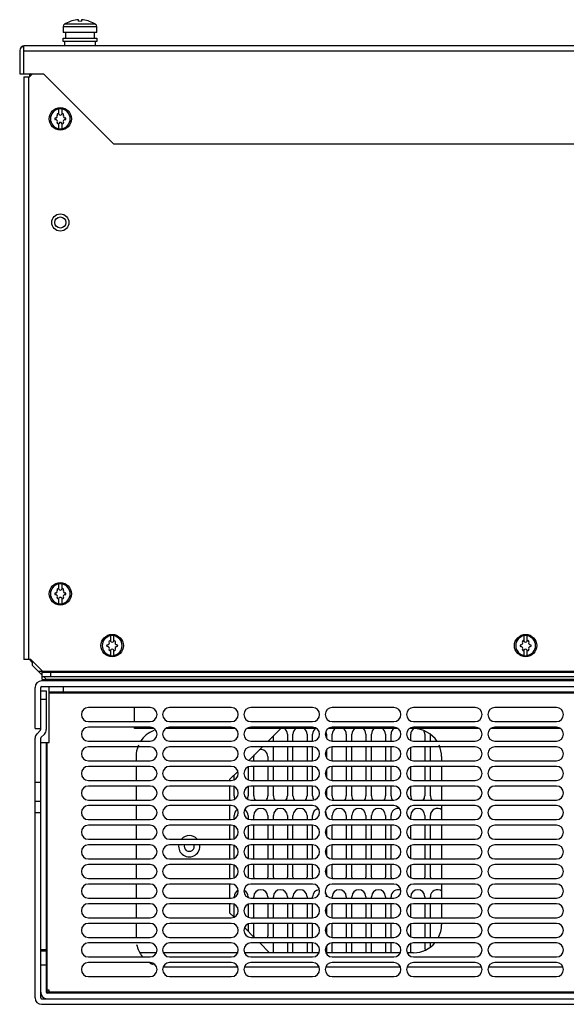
# Model space of a CAD drawing. Header units: millimetres. Extents: x 50 to 412, y 145 to 497.
# Tile 1 of 2: x 50 to 245, y 145 to 497. Entities that reach past the tile are written whole.
import ezdxf

# ---------------------------------------------------------------- set-up
doc = ezdxf.new("R2010")
doc.units = ezdxf.units.MM
doc.header["$LTSCALE"] = 42.001698
doc.layers.get('0').update_dxf_attribs({"linetype": 'CONTINUOUS'})

msp = doc.modelspace()

# ---------------------------------------------------------------- linework, layer by layer
at = {"color": 7, "linetype": 'CONTINUOUS'}
for p, q in [((70.96, 496.1), (70.96, 496.67)), ((71.95, 496.67), (71.95, 496.1)), ((65.45, 494.19), (65.45, 492.1)), ((65.45, 494.19), (77.45, 494.19)), ((77.45, 492.1), (65.45, 492.1)), ((77.01, 495.02), (65.9, 495.02)), ((66.26, 492.1), (66.26, 490.1)), ((66.33, 495.29), (66.37, 495.29)), ((76.54, 495.29), (76.57, 495.29)), ((76.65, 490.1), (76.65, 492.1)), ((77.45, 492.1), (77.45, 494.19)), ((65.45, 488.9), (65.45, 490.1)), ((65.45, 490.1), (77.45, 490.1)), ((77.45, 488.9), (65.45, 488.9)), ((65.95, 488.9), (65.95, 487.4)), ((76.95, 487.4), (76.95, 488.9)), ((77.45, 490.1), (77.45, 488.9)), ((49.95, 485.6), (49.95, 477.4)), ((51.45, 486.39), (51.11, 487.29)), ((51.45, 477.4), (51.45, 487.29)), ((51.45, 485.6), (410.45, 485.6)), ((410.15, 487.4), (51.75, 487.4)), ((49.95, 477.4), (58.45, 477.4)), ((51.45, 476.3), (51.45, 268.3)), ((51.45, 476.3), (53.45, 476.3)), ((53.25, 268.3), (53.25, 476.3)), ((54.55, 477.4), (53.45, 476.3)), ((53.45, 477.4), (53.45, 476.3)), ((58.45, 477.4), (83.45, 452.4)), ((63.85, 464.87), (63.85, 462.94)), ((65.05, 462.94), (65.05, 464.87)), ((63.85, 459.67), (63.85, 457.74)), ((65.05, 457.74), (65.05, 459.67)), ((83.45, 452.4), (405.45, 452.4)), ((63.85, 295.37), (63.85, 293.44)), ((65.05, 293.44), (65.05, 295.37)), ((63.85, 290.17), (63.85, 288.24)), ((65.05, 288.24), (65.05, 290.17)), ((82.35, 276.87), (82.35, 274.94)), ((83.55, 274.94), (83.55, 276.87)), ((229.85, 276.87), (229.85, 274.94)), ((231.05, 274.94), (231.05, 276.87)), ((82.35, 271.67), (82.35, 269.74)), ((83.55, 269.74), (83.55, 271.67)), ((229.85, 271.67), (229.85, 269.74)), ((231.05, 269.74), (231.05, 271.67)), ((53.95, 268.3), (51.45, 268.3)), ((53.45, 268.3), (54.45, 267.3)), ((53.95, 268.3), (57.95, 264.3)), ((54.45, 267.8), (54.45, 266.3)), ((54.45, 266.3), (57.95, 262.8)), ((404.25, 264.1), (56.65, 264.1)), ((57.95, 264.3), (57.95, 264.1)), ((57.95, 261.2), (57.95, 263.8)), ((57.95, 263.8), (402.95, 263.8)), ((60.95, 263.8), (60.95, 262.3)), ((403.15, 260.7), (57.75, 260.7)), ((57.95, 262.3), (402.95, 262.3)), ((57.95, 261.2), (65.95, 261.2)), ((58.45, 262.3), (59.45, 261.3)), ((59.45, 261.3), (401.45, 261.3)), ((65.95, 261.3), (65.95, 260.7)), ((69.95, 261.3), (69.95, 260.7)), ((69.95, 261.2), (75.04, 261.2)), ((75.13, 261.3), (74.73, 260.86)), ((76.69, 261.3), (76.14, 260.7)), ((80.44, 261.3), (79.89, 260.7)), ((81.54, 260.7), (81.33, 261.3)), ((89.58, 261.3), (89.36, 260.7)), ((89.54, 261.2), (95.45, 261.2)), ((95.45, 261.3), (95.45, 260.7)), ((99.45, 261.3), (99.45, 260.7)), ((99.45, 261.2), (175.45, 261.2)), ((175.45, 261.3), (175.45, 260.7)), ((180.45, 261.3), (180.45, 260.7)), ((220.39, 260.7), (220.94, 261.3)), ((224.97, 261.3), (225.52, 260.7)), ((235.94, 261.3), (235.39, 260.7)), ((240.52, 260.7), (239.97, 261.3)), ((55.45, 243.7), (55.45, 258.4)), ((57.45, 243.33), (57.45, 258.4)), ((57.45, 257.2), (59.45, 257.2)), ((57.75, 258.7), (403.15, 258.7)), ((59.45, 257.2), (59.45, 243.33)), ((60.45, 238.7), (60.45, 258.7)), ((400.45, 256.7), (60.45, 256.7)), ((65.45, 258.7), (65.45, 256.7)), ((57.45, 254.2), (59.45, 254.2)), ((60.45, 256.4), (400.45, 256.4)), ((96.45, 251.2), (74.45, 251.2)), ((90.95, 246.2), (90.95, 251.2)), ((125.45, 251.2), (103.45, 251.2)), ((154.45, 251.2), (132.45, 251.2)), ((183.45, 251.2), (161.45, 251.2)), ((212.45, 251.2), (190.45, 251.2)), ((241.45, 251.2), (219.45, 251.2)), ((74.45, 246.2), (96.45, 246.2)), ((103.45, 246.2), (125.45, 246.2)), ((132.45, 246.2), (154.45, 246.2)), ((161.45, 246.2), (183.45, 246.2)), ((190.45, 246.2), (212.45, 246.2)), ((219.45, 246.2), (241.45, 246.2)), ((55.45, 243.7), (57.45, 243.7)), ((57.37, 243.12), (56.13, 241.88)), ((96.45, 244.2), (74.45, 244.2)), ((90.95, 243.7), (90.95, 244.2)), ((97.95, 243.7), (90.95, 243.7)), ((126.95, 243.7), (101.96, 243.7)), ((125.45, 244.2), (103.45, 244.2)), ((155.95, 243.7), (130.96, 243.7)), ((154.45, 244.2), (132.45, 244.2)), ((138.57, 239.2), (143.07, 243.7)), ((184.95, 243.7), (159.96, 243.7)), ((183.45, 244.2), (161.45, 244.2)), ((213.95, 243.7), (188.96, 243.7)), ((212.45, 244.2), (190.45, 244.2)), ((242.95, 243.7), (217.96, 243.7)), ((241.45, 244.2), (219.45, 244.2)), ((55.45, 147.6), (55.45, 240.25)), ((57.45, 147.6), (57.45, 240.25)), ((57.54, 240.46), (58.78, 241.7)), ((74.45, 239.2), (96.45, 239.2)), ((103.45, 239.2), (125.45, 239.2)), ((132.45, 239.2), (154.45, 239.2)), ((140.45, 239.2), (140.45, 241.09)), ((145.45, 241.7), (145.45, 239.2)), ((147.45, 239.2), (147.45, 241.7)), ((152.45, 241.7), (152.45, 239.2)), ((154.45, 239.2), (154.45, 241.7)), ((159.45, 241.7), (159.45, 240.21)), ((161.45, 239.2), (161.45, 241.7)), ((161.45, 239.2), (183.45, 239.2)), ((166.45, 241.7), (166.45, 239.2)), ((168.45, 239.2), (168.45, 241.7)), ((173.45, 241.7), (173.45, 239.2)), ((175.45, 239.2), (175.45, 241.7)), ((180.45, 241.7), (180.45, 239.2)), ((182.45, 239.2), (182.45, 241.7)), ((189.45, 239.53), (189.45, 241.7)), ((190.45, 239.2), (212.45, 239.2)), ((194.45, 241.7), (194.45, 239.2)), ((196.45, 239.2), (196.45, 241.63)), ((219.45, 239.2), (241.45, 239.2)), ((57.45, 238.7), (60.45, 238.7)), ((59.45, 238.7), (59.45, 149.6)), ((59.75, 149.3), (59.75, 238.7)), ((96.45, 237.2), (74.45, 237.2)), ((125.45, 237.2), (103.45, 237.2)), ((131.79, 232.42), (136.57, 237.2)), ((154.45, 237.2), (132.45, 237.2)), ((140.45, 232.2), (140.45, 237.2)), ((145.45, 237.2), (145.45, 232.2)), ((147.45, 232.2), (147.45, 237.2)), ((152.45, 237.2), (152.45, 232.2)), ((154.45, 232.2), (154.45, 237.2)), ((159.45, 236.2), (159.45, 233.21)), ((183.45, 237.2), (161.45, 237.2)), ((161.45, 232.2), (161.45, 237.2)), ((166.45, 237.2), (166.45, 232.2)), ((168.45, 232.2), (168.45, 237.2)), ((173.45, 237.2), (173.45, 232.2)), ((175.45, 232.2), (175.45, 237.2)), ((180.45, 237.2), (180.45, 232.2)), ((182.45, 232.2), (182.45, 237.2)), ((189.45, 232.53), (189.45, 236.88)), ((212.45, 237.2), (190.45, 237.2)), ((194.45, 237.2), (194.45, 232.2)), ((196.45, 232.2), (196.45, 237.2)), ((241.45, 237.2), (219.45, 237.2)), ((74.45, 232.2), (96.45, 232.2)), ((91.45, 233.7), (91.45, 232.2)), ((103.45, 232.2), (125.45, 232.2)), ((132.45, 232.2), (154.45, 232.2)), ((133.45, 232.2), (133.45, 233.7)), ((138.45, 233.7), (138.45, 232.2)), ((161.45, 232.2), (183.45, 232.2)), ((190.45, 232.2), (212.45, 232.2)), ((200.45, 233.7), (200.45, 232.2)), ((219.45, 232.2), (241.45, 232.2)), ((96.45, 230.2), (74.45, 230.2)), ((91.45, 230.2), (91.45, 225.2)), ((125.45, 230.2), (103.45, 230.2)), ((131.45, 229.88), (131.45, 225.53)), ((154.45, 230.2), (132.45, 230.2)), ((133.45, 225.2), (133.45, 230.2)), ((138.45, 230.2), (138.45, 225.2)), ((140.45, 225.2), (140.45, 230.2)), ((145.45, 230.2), (145.45, 225.2)), ((147.45, 225.2), (147.45, 230.2)), ((152.45, 230.2), (152.45, 225.2)), ((154.45, 225.2), (154.45, 230.2)), ((159.45, 229.2), (159.45, 226.21)), ((183.45, 230.2), (161.45, 230.2)), ((161.45, 225.2), (161.45, 230.2)), ((166.45, 230.2), (166.45, 225.2)), ((168.45, 225.2), (168.45, 230.2)), ((173.45, 230.2), (173.45, 225.2)), ((175.45, 225.2), (175.45, 230.2)), ((180.45, 230.2), (180.45, 225.2)), ((182.45, 225.2), (182.45, 230.2)), ((189.45, 225.53), (189.45, 229.88)), ((212.45, 230.2), (190.45, 230.2)), ((194.45, 230.2), (194.45, 225.2)), ((196.45, 225.2), (196.45, 230.2)), ((200.45, 230.2), (200.45, 225.2)), ((241.45, 230.2), (219.45, 230.2)), ((74.45, 225.2), (96.45, 225.2)), ((103.45, 225.2), (125.45, 225.2)), ((124.95, 225.59), (127.74, 228.37)), ((124.95, 225.2), (124.95, 225.59)), ((126.45, 225.53), (126.45, 227.09)), ((132.45, 225.2), (154.45, 225.2)), ((161.45, 225.2), (183.45, 225.2)), ((190.45, 225.2), (212.45, 225.2)), ((219.45, 225.2), (241.45, 225.2)), ((57.45, 224.47), (55.45, 224.47)), ((96.45, 223.2), (74.45, 223.2)), ((91.45, 223.2), (91.45, 218.2)), ((125.45, 223.2), (103.45, 223.2)), ((124.95, 218.2), (124.95, 223.2)), ((126.45, 219.7), (126.45, 222.88)), ((131.45, 222.88), (131.45, 219.7)), ((154.45, 223.2), (132.45, 223.2)), ((133.45, 219.7), (133.45, 223.2)), ((138.45, 223.2), (138.45, 219.7)), ((140.45, 219.7), (140.45, 223.2)), ((145.45, 223.2), (145.45, 219.7)), ((147.45, 219.7), (147.45, 223.2)), ((152.45, 223.2), (152.45, 219.7)), ((154.45, 219.7), (154.45, 223.2)), ((159.45, 222.2), (159.45, 219.7)), ((183.45, 223.2), (161.45, 223.2)), ((161.45, 219.7), (161.45, 223.2)), ((166.45, 223.2), (166.45, 219.7)), ((168.45, 219.7), (168.45, 223.2)), ((173.45, 223.2), (173.45, 219.7)), ((175.45, 219.7), (175.45, 223.2)), ((180.45, 223.2), (180.45, 219.7)), ((182.45, 219.7), (182.45, 223.2)), ((189.45, 219.7), (189.45, 222.88)), ((212.45, 223.2), (190.45, 223.2)), ((194.45, 223.2), (194.45, 219.7)), ((196.45, 219.7), (196.45, 223.2)), ((200.45, 223.2), (200.45, 218.2)), ((241.45, 223.2), (219.45, 223.2)), ((74.45, 218.2), (96.45, 218.2)), ((103.45, 218.2), (125.45, 218.2)), ((132.45, 218.2), (154.45, 218.2)), ((161.45, 218.2), (183.45, 218.2)), ((190.45, 218.2), (212.45, 218.2)), ((219.45, 218.2), (241.45, 218.2)), ((55.45, 217.8), (57.45, 217.8)), ((96.45, 216.2), (74.45, 216.2)), ((91.45, 216.2), (91.45, 211.2)), ((125.45, 216.2), (103.45, 216.2)), ((124.95, 211.2), (124.95, 216.2)), ((154.45, 216.2), (132.45, 216.2)), ((183.45, 216.2), (161.45, 216.2)), ((212.45, 216.2), (190.45, 216.2)), ((200.45, 216.2), (200.45, 211.2)), ((241.45, 216.2), (219.45, 216.2)), ((55.45, 213.7), (57.45, 213.7)), ((74.45, 211.2), (96.45, 211.2)), ((103.45, 211.2), (125.45, 211.2)), ((126.45, 211.53), (126.45, 212.7)), ((131.45, 212.7), (131.45, 211.53)), ((132.45, 211.2), (154.45, 211.2)), ((133.45, 211.2), (133.45, 212.7)), ((138.45, 212.7), (138.45, 211.2)), ((140.45, 211.2), (140.45, 212.7)), ((145.45, 212.7), (145.45, 211.2)), ((147.45, 211.2), (147.45, 212.7)), ((152.45, 212.7), (152.45, 211.2)), ((154.45, 211.2), (154.45, 212.7)), ((159.45, 212.7), (159.45, 212.21)), ((161.45, 211.2), (161.45, 212.7)), ((161.45, 211.2), (183.45, 211.2)), ((166.45, 212.7), (166.45, 211.2)), ((168.45, 211.2), (168.45, 212.7)), ((173.45, 212.7), (173.45, 211.2)), ((175.45, 211.2), (175.45, 212.7)), ((180.45, 212.7), (180.45, 211.2)), ((182.45, 211.2), (182.45, 212.7)), ((189.45, 211.53), (189.45, 212.7)), ((190.45, 211.2), (212.45, 211.2)), ((194.45, 212.7), (194.45, 211.2)), ((196.45, 211.2), (196.45, 212.7)), ((219.45, 211.2), (241.45, 211.2)), ((96.45, 209.2), (74.45, 209.2)), ((91.45, 209.2), (91.45, 204.2)), ((125.45, 209.2), (103.45, 209.2)), ((124.95, 204.2), (124.95, 209.2)), ((126.45, 204.53), (126.45, 208.88)), ((131.45, 208.88), (131.45, 204.53)), ((154.45, 209.2), (132.45, 209.2)), ((133.45, 204.2), (133.45, 209.2)), ((138.45, 209.2), (138.45, 204.2)), ((140.45, 204.2), (140.45, 209.2)), ((145.45, 209.2), (145.45, 204.2)), ((147.45, 204.2), (147.45, 209.2)), ((152.45, 209.2), (152.45, 204.2)), ((154.45, 204.2), (154.45, 209.2)), ((159.45, 208.2), (159.45, 205.21)), ((183.45, 209.2), (161.45, 209.2)), ((161.45, 204.2), (161.45, 209.2)), ((166.45, 209.2), (166.45, 204.2)), ((168.45, 204.2), (168.45, 209.2)), ((173.45, 209.2), (173.45, 204.2)), ((175.45, 204.2), (175.45, 209.2)), ((180.45, 209.2), (180.45, 204.2)), ((182.45, 204.2), (182.45, 209.2)), ((189.45, 204.53), (189.45, 208.88)), ((212.45, 209.2), (190.45, 209.2)), ((194.45, 209.2), (194.45, 204.2)), ((196.45, 204.2), (196.45, 209.2)), ((200.45, 209.2), (200.45, 204.2)), ((241.45, 209.2), (219.45, 209.2)), ((74.45, 204.2), (96.45, 204.2)), ((103.45, 204.2), (125.45, 204.2)), ((132.45, 204.2), (154.45, 204.2)), ((161.45, 204.2), (183.45, 204.2)), ((190.45, 204.2), (212.45, 204.2)), ((219.45, 204.2), (241.45, 204.2)), ((96.45, 202.2), (74.45, 202.2)), ((91.45, 202.2), (91.45, 197.2)), ((125.45, 202.2), (103.45, 202.2)), ((124.95, 197.2), (124.95, 202.2)), ((126.45, 197.53), (126.45, 201.88)), ((131.45, 201.88), (131.45, 197.53)), ((154.45, 202.2), (132.45, 202.2)), ((133.45, 197.2), (133.45, 202.2)), ((138.45, 202.2), (138.45, 197.2)), ((140.45, 197.2), (140.45, 202.2)), ((145.45, 202.2), (145.45, 197.2)), ((147.45, 197.2), (147.45, 202.2)), ((152.45, 202.2), (152.45, 197.2)), ((154.45, 197.2), (154.45, 202.2)), ((159.45, 201.2), (159.45, 198.21)), ((183.45, 202.2), (161.45, 202.2)), ((161.45, 197.2), (161.45, 202.2)), ((166.45, 202.2), (166.45, 197.2)), ((168.45, 197.2), (168.45, 202.2)), ((173.45, 202.2), (173.45, 197.2)), ((175.45, 197.2), (175.45, 202.2)), ((180.45, 202.2), (180.45, 197.2)), ((182.45, 197.2), (182.45, 202.2)), ((189.45, 197.53), (189.45, 201.88)), ((212.45, 202.2), (190.45, 202.2)), ((194.45, 202.2), (194.45, 197.2)), ((196.45, 197.2), (196.45, 202.2)), ((200.45, 202.2), (200.45, 197.2)), ((241.45, 202.2), (219.45, 202.2)), ((74.45, 197.2), (96.45, 197.2)), ((103.45, 197.2), (125.45, 197.2)), ((132.45, 197.2), (154.45, 197.2)), ((161.45, 197.2), (183.45, 197.2)), ((190.45, 197.2), (212.45, 197.2)), ((219.45, 197.2), (241.45, 197.2)), ((96.45, 195.2), (74.45, 195.2)), ((91.45, 195.2), (91.45, 190.2)), ((125.45, 195.2), (103.45, 195.2)), ((124.95, 190.2), (124.95, 195.2)), ((126.45, 190.7), (126.45, 194.88)), ((131.45, 194.88), (131.45, 190.7)), ((154.45, 195.2), (132.45, 195.2)), ((133.45, 190.7), (133.45, 195.2)), ((138.45, 195.2), (138.45, 190.7)), ((140.45, 190.7), (140.45, 195.2)), ((145.45, 195.2), (145.45, 190.7)), ((147.45, 190.7), (147.45, 195.2)), ((152.45, 195.2), (152.45, 190.7)), ((154.45, 190.7), (154.45, 195.2)), ((159.45, 194.2), (159.45, 191.21)), ((183.45, 195.2), (161.45, 195.2)), ((161.45, 190.7), (161.45, 195.2)), ((166.45, 195.2), (166.45, 190.7)), ((168.45, 190.7), (168.45, 195.2)), ((173.45, 195.2), (173.45, 190.7)), ((175.45, 190.7), (175.45, 195.2)), ((180.45, 195.2), (180.45, 190.7)), ((182.45, 190.7), (182.45, 195.2)), ((189.45, 190.7), (189.45, 194.88)), ((212.45, 195.2), (190.45, 195.2)), ((194.45, 195.2), (194.45, 190.7)), ((196.45, 190.7), (196.45, 195.2)), ((200.45, 195.2), (200.45, 190.2)), ((241.45, 195.2), (219.45, 195.2)), ((74.45, 190.2), (96.45, 190.2)), ((103.45, 190.2), (125.45, 190.2)), ((132.45, 190.2), (154.45, 190.2)), ((161.45, 190.2), (183.45, 190.2)), ((190.45, 190.2), (212.45, 190.2)), ((219.45, 190.2), (241.45, 190.2)), ((96.45, 188.2), (74.45, 188.2)), ((91.45, 188.2), (91.45, 183.2)), ((125.45, 188.2), (103.45, 188.2)), ((124.95, 183.2), (124.95, 188.2)), ((154.45, 188.2), (132.45, 188.2)), ((183.45, 188.2), (161.45, 188.2)), ((212.45, 188.2), (190.45, 188.2)), ((200.45, 188.2), (200.45, 183.2)), ((241.45, 188.2), (219.45, 188.2)), ((74.45, 183.2), (96.45, 183.2)), ((103.45, 183.2), (125.45, 183.2)), ((126.45, 183.53), (126.45, 183.7)), ((131.45, 183.7), (131.45, 183.53)), ((132.45, 183.2), (154.45, 183.2)), ((133.45, 183.2), (133.45, 183.7)), ((138.45, 183.7), (138.45, 183.2)), ((140.45, 183.2), (140.45, 183.7)), ((145.45, 183.7), (145.45, 183.2)), ((147.45, 183.2), (147.45, 183.7)), ((152.45, 183.7), (152.45, 183.2)), ((154.45, 183.2), (154.45, 183.7)), ((161.45, 183.2), (161.45, 183.7)), ((161.45, 183.2), (183.45, 183.2)), ((166.45, 183.7), (166.45, 183.2)), ((168.45, 183.2), (168.45, 183.7)), ((173.45, 183.7), (173.45, 183.2)), ((175.45, 183.2), (175.45, 183.7)), ((180.45, 183.7), (180.45, 183.2)), ((182.45, 183.2), (182.45, 183.7)), ((189.45, 183.53), (189.45, 183.7)), ((190.45, 183.2), (212.45, 183.2)), ((194.45, 183.7), (194.45, 183.2)), ((196.45, 183.2), (196.45, 183.7)), ((219.45, 183.2), (241.45, 183.2)), ((96.45, 181.2), (74.45, 181.2)), ((91.45, 181.2), (91.45, 176.2)), ((125.45, 181.2), (103.45, 181.2)), ((124.95, 177.82), (124.95, 181.2)), ((126.45, 176.53), (126.45, 180.88)), ((131.45, 180.88), (131.45, 176.53)), ((154.45, 181.2), (132.45, 181.2)), ((133.45, 176.2), (133.45, 181.2)), ((138.45, 181.2), (138.45, 176.2)), ((140.45, 176.2), (140.45, 181.2)), ((145.45, 181.2), (145.45, 176.2)), ((147.45, 176.2), (147.45, 181.2)), ((152.45, 181.2), (152.45, 176.2)), ((154.45, 176.2), (154.45, 181.2)), ((159.45, 180.2), (159.45, 177.21)), ((183.45, 181.2), (161.45, 181.2)), ((161.45, 176.2), (161.45, 181.2)), ((166.45, 181.2), (166.45, 176.2)), ((168.45, 176.2), (168.45, 181.2)), ((173.45, 181.2), (173.45, 176.2)), ((175.45, 176.2), (175.45, 181.2)), ((180.45, 181.2), (180.45, 176.2)), ((182.45, 176.2), (182.45, 181.2)), ((189.45, 176.53), (189.45, 180.88)), ((212.45, 181.2), (190.45, 181.2)), ((194.45, 181.2), (194.45, 176.2)), ((196.45, 176.2), (196.45, 181.2)), ((200.45, 181.2), (200.45, 176.2)), ((241.45, 181.2), (219.45, 181.2)), ((74.45, 176.2), (96.45, 176.2)), ((103.45, 176.2), (125.45, 176.2)), ((126.3, 176.48), (124.95, 177.82)), ((132.45, 176.2), (154.45, 176.2)), ((161.45, 176.2), (183.45, 176.2)), ((190.45, 176.2), (212.45, 176.2)), ((219.45, 176.2), (241.45, 176.2)), ((96.45, 174.2), (74.45, 174.2)), ((91.45, 174.2), (91.45, 169.2)), ((125.45, 174.2), (103.45, 174.2)), ((133.57, 169.2), (130.23, 172.55)), ((131.45, 173.88), (131.45, 171.32)), ((154.45, 174.2), (132.45, 174.2)), ((133.45, 169.7), (133.45, 174.2)), ((138.45, 174.2), (138.45, 169.7)), ((140.45, 169.2), (140.45, 174.2)), ((145.45, 174.2), (145.45, 169.2)), ((147.45, 169.2), (147.45, 174.2)), ((152.45, 174.2), (152.45, 169.2)), ((154.45, 169.2), (154.45, 174.2)), ((159.45, 173.2), (159.45, 170.21)), ((183.45, 174.2), (161.45, 174.2)), ((161.45, 169.2), (161.45, 174.2)), ((166.45, 174.2), (166.45, 169.2)), ((168.45, 169.2), (168.45, 174.2)), ((173.45, 174.2), (173.45, 169.2)), ((175.45, 169.2), (175.45, 174.2)), ((180.45, 174.2), (180.45, 169.2)), ((182.45, 169.2), (182.45, 174.2)), ((189.45, 169.53), (189.45, 173.88)), ((212.45, 174.2), (190.45, 174.2)), ((194.45, 174.2), (194.45, 169.2)), ((196.45, 169.2), (196.45, 174.2)), ((200.45, 174.2), (200.45, 173.7)), ((241.45, 174.2), (219.45, 174.2)), ((74.45, 169.2), (96.45, 169.2)), ((103.45, 169.2), (125.45, 169.2)), ((132.45, 169.2), (154.45, 169.2)), ((161.45, 169.2), (183.45, 169.2)), ((190.45, 169.2), (212.45, 169.2)), ((219.45, 169.2), (241.45, 169.2)), ((96.45, 167.2), (74.45, 167.2)), ((125.45, 167.2), (103.45, 167.2)), ((154.45, 167.2), (132.45, 167.2)), ((139.07, 163.7), (135.57, 167.2)), ((140.45, 163.7), (140.45, 167.2)), ((145.45, 167.2), (145.45, 163.7)), ((147.45, 163.7), (147.45, 167.2)), ((152.45, 167.2), (152.45, 163.7)), ((154.45, 163.7), (154.45, 167.2)), ((159.45, 166.2), (159.45, 163.7)), ((183.45, 167.2), (161.45, 167.2)), ((161.45, 163.7), (161.45, 167.2)), ((166.45, 167.2), (166.45, 163.7)), ((168.45, 163.7), (168.45, 167.2)), ((173.45, 167.2), (173.45, 163.7)), ((175.45, 163.7), (175.45, 167.2)), ((180.45, 167.2), (180.45, 163.7)), ((182.45, 163.7), (182.45, 167.2)), ((189.45, 163.7), (189.45, 166.88)), ((212.45, 167.2), (190.45, 167.2)), ((194.45, 167.2), (194.45, 164.81)), ((196.45, 165.77), (196.45, 167.2)), ((241.45, 167.2), (219.45, 167.2)), ((59.45, 164.8), (57.45, 164.8)), ((59.45, 164.3), (57.45, 164.3)), ((74.45, 162.2), (96.45, 162.2)), ((98.63, 163.7), (93.04, 163.7)), ((127.63, 163.7), (101.28, 163.7)), ((103.45, 162.2), (125.45, 162.2)), ((156.63, 163.7), (130.28, 163.7)), ((132.45, 162.2), (154.45, 162.2)), ((185.63, 163.7), (159.28, 163.7)), ((161.45, 162.2), (183.45, 162.2)), ((190.45, 163.7), (188.28, 163.7)), ((190.45, 162.2), (212.45, 162.2)), ((219.45, 162.2), (241.45, 162.2)), ((59.45, 159.3), (57.45, 159.3)), ((96.45, 160.2), (74.45, 160.2)), ((101.45, 158.7), (127.63, 158.7)), ((125.45, 160.2), (103.45, 160.2)), ((130.28, 158.7), (156.63, 158.7)), ((154.45, 160.2), (132.45, 160.2)), ((159.28, 158.7), (185.63, 158.7)), ((183.45, 160.2), (161.45, 160.2)), ((188.28, 158.7), (214.63, 158.7)), ((212.45, 160.2), (190.45, 160.2)), ((217.28, 158.7), (243.63, 158.7)), ((241.45, 160.2), (219.45, 160.2)), ((74.45, 155.2), (96.45, 155.2)), ((103.45, 155.2), (125.45, 155.2)), ((132.45, 155.2), (154.45, 155.2)), ((161.45, 155.2), (183.45, 155.2)), ((190.45, 155.2), (212.45, 155.2)), ((219.45, 155.2), (241.45, 155.2)), ((60.45, 150.3), (59.45, 150.3)), ((401.15, 149.6), (59.75, 149.6)), ((401.15, 149.3), (59.75, 149.3)), ((60.45, 149.3), (60.45, 150.3)), ((57.75, 147.3), (403.15, 147.3)), ((57.75, 145.3), (403.15, 145.3))]:
    msp.add_line(p, q, dxfattribs=at)
for centre, radius in [((64.45, 461.3), 4), ((64.45, 424.3), 3.06), ((64.45, 424.3), 2), ((64.45, 291.8), 4), ((82.95, 273.3), 4), ((230.45, 273.3), 4)]:
    msp.add_circle(centre, radius, dxfattribs=at)
for centre, radius, start, end in [((71.45, 486.7), 9.98, 92.8424, 120.6216), ((71.45, 486.7), 9.4, 86.9828, 93.0172), ((71.45, 486.7), 9.98, 59.3784, 87.1576), ((66.45, 494.19), 1, 123.749, 180), ((71.45, 486.7), 10, 120.7955, 123.749), ((71.45, 486.7), 10, 56.251, 59.2045), ((76.45, 494.19), 1, 0, 56.251), ((51.75, 485.6), 1.8, 90, 180), ((62.95, 474.8), 9.5, 163.465, 168.0625), ((64.45, 461.3), 3.55, 99.7431, 260.2569), ((64.45, 461.3), 3.61, 80.4403, 99.5597), ((64.45, 461.3), 3.55, 279.7431, 80.2569), ((62.75, 461.3), 0.3, 90, 270), ((62.75, 462.29), 0.681, 270, 30), ((62.75, 460.32), 0.681, 330, 90), ((63.6, 462.78), 0.3, 30, 210), ((64.45, 463.27), 0.681, 210, 330), ((65.3, 462.78), 0.3, 330, 150), ((66.15, 462.29), 0.681, 150, 270), ((66.15, 460.32), 0.681, 90, 210), ((66.15, 461.3), 0.3, 270, 90), ((63.6, 459.83), 0.3, 150, 330), ((64.45, 461.3), 3.61, 260.4403, 279.5597), ((64.45, 459.34), 0.681, 30, 150), ((65.3, 459.83), 0.3, 210, 30), ((64.45, 291.8), 3.55, 99.7431, 260.2569), ((64.45, 291.8), 3.61, 80.4403, 99.5597), ((64.45, 291.8), 3.55, 279.7431, 80.2569), ((62.75, 291.8), 0.3, 90, 270), ((62.75, 292.79), 0.681, 270, 30), ((63.6, 293.28), 0.3, 30, 210), ((64.45, 293.77), 0.681, 210, 330), ((65.3, 293.28), 0.3, 330, 150), ((66.15, 292.79), 0.681, 150, 270), ((66.15, 291.8), 0.3, 270, 90), ((62.75, 290.82), 0.681, 330, 90), ((63.6, 290.33), 0.3, 150, 330), ((64.45, 291.8), 3.61, 260.4403, 279.5597), ((64.45, 289.84), 0.681, 30, 150), ((65.3, 290.33), 0.3, 210, 30), ((66.15, 290.82), 0.681, 90, 210), ((82.95, 273.3), 3.55, 99.7431, 260.2569), ((81.25, 274.29), 0.681, 270, 30), ((82.1, 274.78), 0.3, 30, 210), ((82.95, 273.3), 3.61, 80.4403, 99.5597), ((82.95, 275.27), 0.681, 210, 330), ((83.8, 274.78), 0.3, 330, 150), ((82.95, 273.3), 3.55, 279.7431, 80.2569), ((84.65, 274.29), 0.681, 150, 270), ((230.45, 273.3), 3.55, 99.7431, 260.2569), ((228.75, 274.29), 0.681, 270, 30), ((229.6, 274.78), 0.3, 30, 210), ((230.45, 273.3), 3.61, 80.4403, 99.5597), ((230.45, 275.27), 0.681, 210, 330), ((231.3, 274.78), 0.3, 330, 150), ((230.45, 273.3), 3.55, 279.7431, 80.2569), ((232.15, 274.29), 0.681, 150, 270), ((81.25, 273.3), 0.3, 90, 270), ((81.25, 272.32), 0.681, 330, 90), ((82.1, 271.83), 0.3, 150, 330), ((82.95, 271.34), 0.681, 30, 150), ((83.8, 271.83), 0.3, 210, 30), ((84.65, 272.32), 0.681, 90, 210), ((84.65, 273.3), 0.3, 270, 90), ((228.75, 273.3), 0.3, 90, 270), ((228.75, 272.32), 0.681, 330, 90), ((229.6, 271.83), 0.3, 150, 330), ((230.45, 271.34), 0.681, 30, 150), ((231.3, 271.83), 0.3, 210, 30), ((232.15, 272.32), 0.681, 90, 210), ((232.15, 273.3), 0.3, 270, 90), ((62.95, 271.8), 9.5, 203.8751, 208.3062), ((82.95, 273.3), 3.61, 260.4403, 279.5597), ((230.45, 273.3), 3.61, 260.4403, 279.5597), ((57.75, 258.4), 2.3, 90, 180), ((57.75, 258.4), 0.3, 90, 180), ((74.45, 248.7), 2.5, 90, 270), ((96.45, 248.7), 2.5, 270, 90), ((103.45, 248.7), 2.5, 90, 270), ((125.45, 248.7), 2.5, 270, 90), ((132.45, 248.7), 2.5, 90, 270), ((154.45, 248.7), 2.5, 270, 90), ((161.45, 248.7), 2.5, 90, 270), ((183.45, 248.7), 2.5, 270, 90), ((190.45, 248.7), 2.5, 90, 270), ((212.45, 248.7), 2.5, 270, 90), ((219.45, 248.7), 2.5, 90, 270), ((241.45, 248.7), 2.5, 270, 90), ((57.15, 243.33), 0.3, 315, 360), ((57.15, 243.33), 2.3, 315, 360), ((74.45, 241.7), 2.5, 90, 270), ((101.45, 233.7), 10, 111.3103, 147.2728), ((96.45, 241.7), 2.5, 270, 90), ((103.45, 241.7), 2.5, 90, 270), ((125.45, 241.7), 2.5, 270, 90), ((132.45, 241.7), 2.5, 90, 270), ((142.95, 241.7), 2.5, 0, 57.0384), ((149.95, 241.7), 2.5, 123.0975, 180), ((149.95, 241.7), 2.5, 0, 57.0384), ((154.45, 241.7), 2.5, 270, 90), ((156.95, 241.7), 2.5, 123.0975, 180), ((161.45, 241.7), 2.5, 90, 270), ((156.95, 241.7), 2.5, 0, 18.7591), ((163.95, 241.7), 2.5, 123.0975, 180), ((163.95, 241.7), 2.5, 0, 57.0384), ((170.95, 241.7), 2.5, 123.0975, 180), ((170.95, 241.7), 2.5, 0, 57.0384), ((177.95, 241.7), 2.5, 123.0975, 180), ((177.95, 241.7), 2.5, 0, 57.0384), ((184.95, 241.7), 2.5, 123.0975, 180), ((183.45, 241.7), 2.5, 270, 90), ((190.45, 241.7), 2.5, 90, 270), ((191.95, 241.7), 2.5, 126.8901, 180), ((190.45, 233.7), 10, 32.7272, 90), ((191.95, 241.7), 2.5, 0, 26.1461), ((212.45, 241.7), 2.5, 270, 90), ((219.45, 241.7), 2.5, 90, 270), ((241.45, 241.7), 2.5, 270, 90), ((57.75, 240.25), 2.3, 135, 180), ((57.75, 240.25), 0.3, 135, 180), ((74.45, 234.7), 2.5, 90, 270), ((101.45, 233.7), 10, 156.2394, 180), ((96.45, 234.7), 2.5, 270, 90), ((103.45, 234.7), 2.5, 90, 270), ((125.45, 234.7), 2.5, 270, 90), ((132.45, 234.7), 2.5, 90, 270), ((135.95, 233.7), 2.5, 0, 101.8269), ((154.45, 234.7), 2.5, 270, 90), ((161.45, 234.7), 2.5, 90, 270), ((183.45, 234.7), 2.5, 270, 90), ((190.45, 234.7), 2.5, 90, 270), ((190.45, 233.7), 10, 0, 23.7606), ((212.45, 234.7), 2.5, 270, 90), ((219.45, 234.7), 2.5, 90, 270), ((241.45, 234.7), 2.5, 270, 90), ((135.95, 233.7), 2.5, 165.9503, 180), ((74.45, 227.7), 2.5, 90, 270), ((96.45, 227.7), 2.5, 270, 90), ((103.45, 227.7), 2.5, 90, 270), ((125.45, 227.7), 2.5, 270, 90), ((132.45, 227.7), 2.5, 90, 270), ((154.45, 227.7), 2.5, 270, 90), ((161.45, 227.7), 2.5, 90, 270), ((183.45, 227.7), 2.5, 270, 90), ((190.45, 227.7), 2.5, 90, 270), ((212.45, 227.7), 2.5, 270, 90), ((219.45, 227.7), 2.5, 90, 270), ((241.45, 227.7), 2.5, 270, 90), ((74.45, 220.7), 2.5, 90, 270), ((96.45, 220.7), 2.5, 270, 90), ((103.45, 220.7), 2.5, 90, 270), ((125.45, 220.7), 2.5, 270, 90), ((132.45, 220.7), 2.5, 90, 270), ((154.45, 220.7), 2.5, 270, 90), ((161.45, 220.7), 2.5, 90, 270), ((183.45, 220.7), 2.5, 270, 90), ((190.45, 220.7), 2.5, 90, 270), ((212.45, 220.7), 2.5, 270, 90), ((219.45, 220.7), 2.5, 90, 270), ((241.45, 220.7), 2.5, 270, 90), ((128.95, 219.7), 2.5, 180, 206.0566), ((128.95, 219.7), 2.5, 333.9161, 360), ((135.95, 219.7), 2.5, 180, 217.0344), ((135.95, 219.7), 2.5, 322.8723, 360), ((142.95, 219.7), 2.5, 180, 217.0344), ((142.95, 219.7), 2.5, 322.8723, 360), ((149.95, 219.7), 2.5, 180, 217.0344), ((149.95, 219.7), 2.5, 322.8723, 360), ((156.95, 219.7), 2.5, 180, 216.45), ((156.95, 219.7), 2.5, 353.274, 360), ((163.95, 219.7), 2.5, 180, 216.45), ((163.95, 219.7), 2.5, 322.8723, 360), ((170.95, 219.7), 2.5, 180, 217.0344), ((170.95, 219.7), 2.5, 322.8723, 360), ((177.95, 219.7), 2.5, 180, 217.0344), ((177.95, 219.7), 2.5, 322.8723, 360), ((184.95, 219.7), 2.5, 180, 216.45), ((191.95, 219.7), 2.5, 180, 216.45), ((191.95, 219.7), 2.5, 322.8723, 360), ((198.95, 219.7), 2.5, 180, 217.0344), ((74.45, 213.7), 2.5, 90, 270), ((96.45, 213.7), 2.5, 270, 90), ((103.45, 213.7), 2.5, 90, 270), ((125.45, 213.7), 2.5, 270, 90), ((128.95, 212.7), 2.5, 123.7598, 180), ((132.45, 213.7), 2.5, 90, 270), ((128.95, 212.7), 2.5, 0, 56.2955), ((135.95, 212.7), 2.5, 0, 180), ((142.95, 212.7), 2.5, 0, 180), ((149.95, 212.7), 2.5, 0, 180), ((154.45, 213.7), 2.5, 270, 90), ((156.95, 212.7), 2.5, 100.4515, 180), ((161.45, 213.7), 2.5, 90, 270), ((163.95, 212.7), 2.5, 0, 180), ((170.95, 212.7), 2.5, 0, 180), ((177.95, 212.7), 2.5, 0, 180), ((184.95, 212.7), 2.5, 77.1336, 180), ((183.45, 213.7), 2.5, 270, 90), ((190.45, 213.7), 2.5, 90, 270), ((191.95, 212.7), 2.5, 0, 180), ((198.95, 212.7), 2.5, 51.1626, 180), ((212.45, 213.7), 2.5, 270, 90), ((219.45, 213.7), 2.5, 90, 270), ((241.45, 213.7), 2.5, 270, 90), ((156.95, 212.7), 2.5, 0, 36.45), ((74.45, 206.7), 2.5, 90, 270), ((96.45, 206.7), 2.5, 270, 90), ((103.45, 206.7), 2.5, 90, 270), ((125.45, 206.7), 2.5, 270, 90), ((132.45, 206.7), 2.5, 90, 270), ((154.45, 206.7), 2.5, 270, 90), ((161.45, 206.7), 2.5, 90, 270), ((183.45, 206.7), 2.5, 270, 90), ((190.45, 206.7), 2.5, 90, 270), ((212.45, 206.7), 2.5, 270, 90), ((219.45, 206.7), 2.5, 90, 270), ((241.45, 206.7), 2.5, 270, 90), ((110.45, 201.7), 3.8, 42.8615, 137.1612), ((74.45, 199.7), 2.5, 90, 270), ((96.45, 199.7), 2.5, 270, 90), ((103.45, 199.7), 2.5, 90, 270), ((110.45, 201.7), 3.8, 171.7977, 8.2256), ((110.45, 201.7), 1.8, 162.0899, 17.8925), ((125.45, 199.7), 2.5, 270, 90), ((132.45, 199.7), 2.5, 90, 270), ((154.45, 199.7), 2.5, 270, 90), ((161.45, 199.7), 2.5, 90, 270), ((183.45, 199.7), 2.5, 270, 90), ((190.45, 199.7), 2.5, 90, 270), ((212.45, 199.7), 2.5, 270, 90), ((219.45, 199.7), 2.5, 90, 270), ((241.45, 199.7), 2.5, 270, 90), ((74.45, 192.7), 2.5, 90, 270), ((96.45, 192.7), 2.5, 270, 90), ((103.45, 192.7), 2.5, 90, 270), ((125.45, 192.7), 2.5, 270, 90), ((132.45, 192.7), 2.5, 90, 270), ((154.45, 192.7), 2.5, 270, 90), ((161.45, 192.7), 2.5, 90, 270), ((183.45, 192.7), 2.5, 270, 90), ((190.45, 192.7), 2.5, 90, 270), ((212.45, 192.7), 2.5, 270, 90), ((219.45, 192.7), 2.5, 90, 270), ((241.45, 192.7), 2.5, 270, 90), ((128.95, 190.7), 2.5, 180, 183.9719), ((128.95, 190.7), 2.5, 356.0129, 360), ((135.95, 190.7), 2.5, 180, 192.3767), ((135.95, 190.7), 2.5, 347.594, 360), ((142.95, 190.7), 2.5, 180, 192.3767), ((142.95, 190.7), 2.5, 347.594, 360), ((149.95, 190.7), 2.5, 180, 192.3767), ((149.95, 190.7), 2.5, 347.594, 360), ((156.95, 190.7), 2.5, 180, 191.1876), ((163.95, 190.7), 2.5, 180, 191.1876), ((163.95, 190.7), 2.5, 347.594, 360), ((170.95, 190.7), 2.5, 180, 192.3767), ((170.95, 190.7), 2.5, 347.594, 360), ((177.95, 190.7), 2.5, 180, 192.3767), ((177.95, 190.7), 2.5, 347.594, 360), ((184.95, 190.7), 2.5, 180, 192.3767), ((191.95, 190.7), 2.5, 180, 184.9136), ((191.95, 190.7), 2.5, 347.594, 360), ((198.95, 190.7), 2.5, 180, 192.3767), ((74.45, 185.7), 2.5, 90, 270), ((96.45, 185.7), 2.5, 270, 90), ((103.45, 185.7), 2.5, 90, 270), ((125.45, 185.7), 2.5, 270, 90), ((132.45, 185.7), 2.5, 90, 270), ((154.45, 185.7), 2.5, 270, 90), ((161.45, 185.7), 2.5, 90, 270), ((183.45, 185.7), 2.5, 270, 90), ((190.45, 185.7), 2.5, 90, 270), ((212.45, 185.7), 2.5, 270, 90), ((219.45, 185.7), 2.5, 90, 270), ((241.45, 185.7), 2.5, 270, 90), ((128.95, 183.7), 2.5, 116.1548, 180), ((128.95, 183.7), 2.5, 0, 63.8613), ((135.95, 183.7), 2.5, 0, 180), ((142.95, 183.7), 2.5, 0, 180), ((149.95, 183.7), 2.5, 0, 180), ((156.95, 183.7), 2.5, 92.839, 180), ((156.95, 183.7), 2.5, 0, 36.45), ((163.95, 183.7), 2.5, 0, 180), ((170.95, 183.7), 2.5, 0, 180), ((177.95, 183.7), 2.5, 0, 180), ((184.95, 183.7), 2.5, 68.0153, 180), ((191.95, 183.7), 2.5, 0, 180), ((198.95, 183.7), 2.5, 51.1626, 180), ((74.45, 178.7), 2.5, 90, 270), ((96.45, 178.7), 2.5, 270, 90), ((103.45, 178.7), 2.5, 90, 270), ((125.45, 178.7), 2.5, 270, 90), ((132.45, 178.7), 2.5, 90, 270), ((154.45, 178.7), 2.5, 270, 90), ((161.45, 178.7), 2.5, 90, 270), ((183.45, 178.7), 2.5, 270, 90), ((190.45, 178.7), 2.5, 90, 270), ((212.45, 178.7), 2.5, 270, 90), ((219.45, 178.7), 2.5, 90, 270), ((241.45, 178.7), 2.5, 270, 90), ((74.45, 171.7), 2.5, 90, 270), ((96.45, 171.7), 2.5, 270, 90), ((103.45, 171.7), 2.5, 90, 270), ((125.45, 171.7), 2.5, 270, 90), ((132.45, 171.7), 2.5, 90, 270), ((154.45, 171.7), 2.5, 270, 90), ((161.45, 171.7), 2.5, 90, 270), ((183.45, 171.7), 2.5, 270, 90), ((190.45, 171.7), 2.5, 90, 270), ((190.45, 173.7), 10, 331.7697, 360), ((212.45, 171.7), 2.5, 270, 90), ((219.45, 171.7), 2.5, 90, 270), ((241.45, 171.7), 2.5, 270, 90), ((135.95, 169.7), 2.5, 180, 192.3767), ((135.95, 169.7), 2.5, 347.594, 360), ((74.45, 164.7), 2.5, 90, 270), ((101.45, 168.7), 10, 192.1431, 219.007), ((96.45, 164.7), 2.5, 270, 90), ((103.45, 164.7), 2.5, 90, 270), ((125.45, 164.7), 2.5, 270, 90), ((132.45, 164.7), 2.5, 90, 270), ((154.45, 164.7), 2.5, 270, 90), ((161.45, 164.7), 2.5, 90, 270), ((183.45, 164.7), 2.5, 270, 90), ((190.45, 164.7), 2.5, 90, 270), ((190.45, 173.7), 10, 270, 320.993), ((212.45, 164.7), 2.5, 270, 90), ((219.45, 164.7), 2.5, 90, 270), ((241.45, 164.7), 2.5, 270, 90), ((74.45, 157.7), 2.5, 90, 270), ((101.45, 168.7), 10, 239.6764, 247.3601), ((96.45, 157.7), 2.5, 270, 90), ((103.45, 157.7), 2.5, 90, 270), ((101.45, 168.7), 10, 268.6143, 270), ((125.45, 157.7), 2.5, 270, 90), ((132.45, 157.7), 2.5, 90, 270), ((154.45, 157.7), 2.5, 270, 90), ((161.45, 157.7), 2.5, 90, 270), ((183.45, 157.7), 2.5, 270, 90), ((190.45, 157.7), 2.5, 90, 270), ((212.45, 157.7), 2.5, 270, 90), ((219.45, 157.7), 2.5, 90, 270), ((241.45, 157.7), 2.5, 270, 90), ((57.75, 147.6), 2.3, 180, 270), ((59.75, 149.6), 2.3, 180, 270), ((57.75, 147.6), 0.3, 180, 270), ((59.75, 149.6), 0.3, 180, 270)]:
    msp.add_arc(centre, radius, start, end, dxfattribs=at)
msp.add_open_spline([(51.75, 487.4), (51.67, 487.4), (51.57, 487.37), (51.48, 487.31), (51.45, 487.29)], degree=3, knots=[0, 0, 0, 0, 0.721031, 1, 1, 1, 1], dxfattribs=at)

doc.saveas('drawing.dxf')
